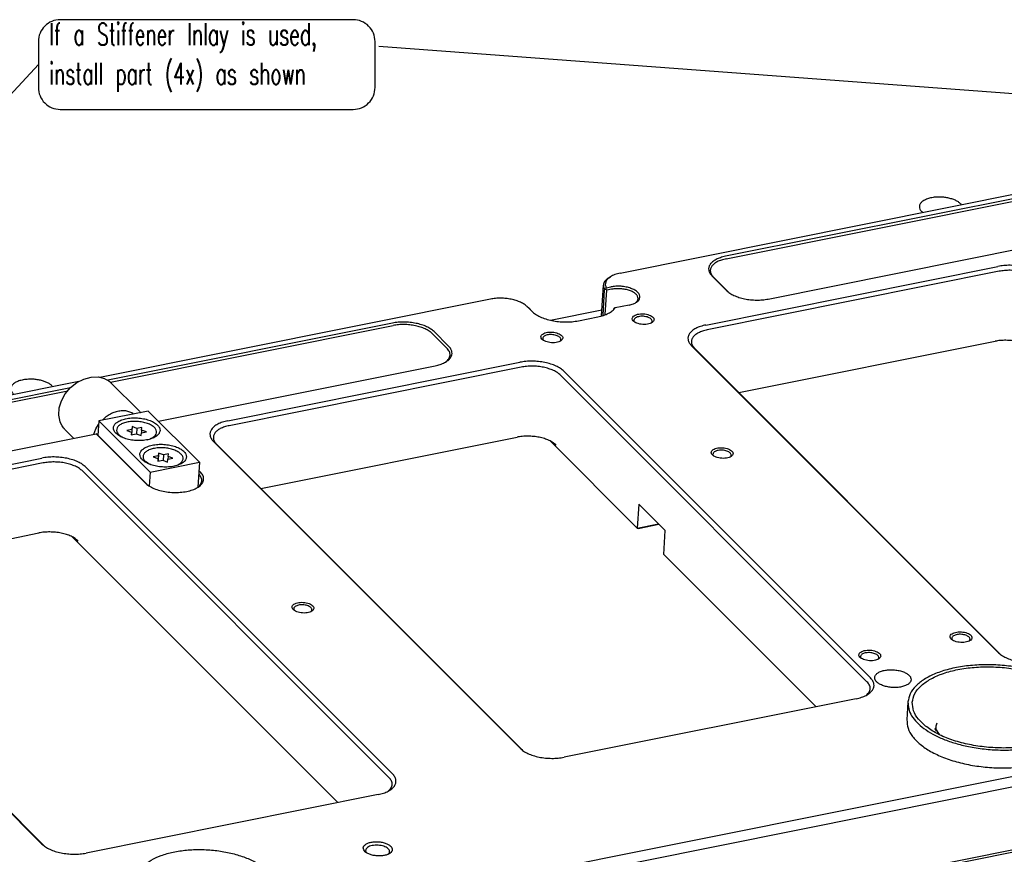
# Model space of a CAD drawing. Header units: inches. Extents: x 155 to 996, y 103 to 697.
# Tile 42 of 81: x 540 to 675, y 302 to 417. Entities that reach past the tile are written whole.
import ezdxf

# ---------------------------------------------------------------- set-up
doc = ezdxf.new("R2010")
doc.units = ezdxf.units.IN
doc.layers.add('1', color=7, linetype='Continuous')
doc.styles.add('CONVERTER_12', font='txt.shx', dxfattribs={"width": 0.63})
doc.dimstyles.get("Standard").update_dxf_attribs({"dimtxt": 0.18, "dimasz": 0.18, "dimexe": 0.18, "dimexo": 0.0625, "dimgap": 0.09, "dimtad": 0, "dimtih": 1, "dimtoh": 1, "dimdec": 4, "dimzin": 0, "dimdsep": 46, "dimtxsty": 'Standard', "dimcen": 0.09, "dimadec": 0, "dimazin": 0, "dimtfac": 1, "dimtdec": 4, "dimtofl": 0, "dimtmove": 0, "dimatfit": 3, "dimfxl": 1, "dimtolj": 1, "dimtzin": 0, "dimarcsym": 0})

# ---------------------------------------------------------------- blocks, each defined once
blk = doc.blocks.new('PCB2__1', base_point=(377.14, 358.26))
at = {"color": 7, "linetype": 'Continuous'}
for p, q in [((668.55, 391.47), (668.63, 391.35)), ((663.38, 390.3), (663.22, 390.4)), ((544, 366.49), (544.07, 366.36))]:
    blk.add_line(p, q, dxfattribs=at)
for points, knots in [([(665.65, 392.4), (665.41, 392.4), (664.95, 392.38), (664.29, 392.26), (663.73, 392.07), (663.28, 391.81), (662.98, 391.49), (662.86, 391.11), (662.95, 390.71), (663.12, 390.51), (663.22, 390.4)], [0, 0, 0, 0, 0.719557, 1.39228, 1.991558, 2.50103, 2.922159, 3.285361, 3.651408, 4.079286, 4.079286, 4.079286, 4.079286]), ([(668.55, 391.47), (668.45, 391.56), (668.23, 391.75), (667.82, 391.97), (667.34, 392.15), (666.8, 392.29), (666.24, 392.38), (665.85, 392.39), (665.65, 392.4)], [0, 0, 0, 0, 0.406773, 0.871846, 1.388281, 1.944183, 2.52454, 3.112618, 3.112618, 3.112618, 3.112618]), ([(541.1, 367.42), (540.86, 367.41), (540.39, 367.4), (539.74, 367.28), (539.17, 367.09), (538.73, 366.83), (538.42, 366.51), (538.3, 366.13), (538.39, 365.73), (538.57, 365.53), (538.66, 365.42)], [0, 0, 0, 0, 0.719554, 1.392274, 1.991549, 2.501018, 2.922145, 3.285347, 3.651392, 4.07927, 4.07927, 4.07927, 4.07927]), ([(544, 366.49), (543.9, 366.58), (543.68, 366.77), (543.26, 366.99), (542.79, 367.17), (542.25, 367.31), (541.68, 367.4), (541.29, 367.41), (541.1, 367.42)], [0, 0, 0, 0, 0.406775, 0.871851, 1.388289, 1.944194, 2.524553, 3.112634, 3.112634, 3.112634, 3.112634])]:
    blk.add_open_spline(points, degree=3, knots=knots, dxfattribs=at)
blk = doc.blocks.new('E8021-24140', base_point=(199.01, 250.26))
at = {"color": 7, "linetype": 'Continuous'}
for p, q in [((621.88, 381.97), (678.71, 393.37)), ((677.58, 392.54), (636.31, 384.27)), ((636.41, 383.93), (677.22, 392.12)), ((642.16, 378.41), (681.08, 386.22)), ((633.62, 374.85), (673.65, 382.88)), ((673.85, 382.22), (633.82, 374.19)), ((620.31, 381.33), (620.53, 381.47)), ((634.46, 381.58), (636.45, 379.58)), ((636.66, 379.41), (634.66, 381.41)), ((619.32, 376.13), (619.57, 380.3)), ((619.52, 376.2), (619.73, 379.69)), ((619.89, 379.76), (619.73, 379.69)), ((619.83, 376.3), (620.03, 379.61)), ((619.89, 379.76), (619.93, 379.86)), ((619.89, 379.76), (620.03, 379.61)), ((619.93, 379.86), (619.97, 379.95)), ((619.97, 379.95), (620.6, 380.08)), ((620.7, 379.75), (620.03, 379.61)), ((636.66, 379.41), (636.73, 379.34)), ((604.09, 378.4), (550.54, 367.66)), ((609.12, 377.37), (609.33, 377.2)), ((609.12, 377.37), (609.76, 376.73)), ((609.33, 377.2), (609.86, 376.66)), ((612.33, 375.52), (619.37, 376.93)), ((621.17, 377.2), (620.95, 377.07)), ((623.09, 377.58), (621.17, 377.2)), ((623.97, 377.89), (623.99, 377.9)), ((616.14, 375.43), (618.81, 375.96)), ((623.86, 375.25), (623.85, 375.26)), ((590.65, 375.11), (551.62, 367.28)), ((551.99, 367), (590.75, 374.78)), ((598.36, 371.94), (596.36, 373.94)), ((626.12, 375.11), (626.12, 375.11)), ((596.12, 373.67), (598.12, 371.68)), ((611.35, 372.74), (611.34, 372.75)), ((613.61, 372.6), (613.61, 372.6)), ((638.15, 365.57), (673.26, 372.62)), ((631.65, 372.01), (673.68, 329.94)), ((674.07, 329.62), (632.07, 371.66)), ((558.57, 361.64), (596.5, 369.25)), ((568.08, 361.71), (608.12, 369.74)), ((608.32, 369.07), (568.28, 361.04)), ((597.93, 369.76), (597.97, 369.79)), ((613.69, 367.97), (655.71, 325.91)), ((656.18, 326.44), (614.16, 368.5)), ((942.77, 366.5), (416.09, 260.85)), ((547.64, 367.08), (503.37, 358.2)), ((546.51, 366.25), (505.24, 357.98)), ((505.34, 357.64), (546.15, 365.83)), ((416.49, 259.53), (943.17, 365.17)), ((511.09, 352.12), (550.02, 359.93)), ((556.75, 353.19), (550.02, 359.93)), ((550.11, 359.87), (550.02, 359.93)), ((556.96, 353.02), (550.11, 359.87)), ((572.62, 352.43), (607.73, 359.47)), ((566.12, 358.86), (608.14, 316.8)), ((608.54, 316.47), (566.54, 358.51)), ((624.22, 347), (612.32, 358.91)), ((502.55, 348.56), (542.58, 356.59)), ((634.67, 356.92), (634.7, 356.88)), ((636.95, 356.74), (636.98, 356.77)), ((542.78, 355.93), (502.75, 347.9)), ((590.65, 313.29), (548.63, 355.35)), ((548.16, 354.83), (590.18, 312.76)), ((564.15, 354.37), (564.09, 354.43)), ((564.12, 354.9), (564.31, 354.71)), ((556.96, 353.02), (557.03, 352.95)), ((563.88, 352.53), (563.92, 352.56)), ((624.42, 350.28), (624.22, 347)), ((624.42, 350.28), (628.05, 346.65)), ((624.22, 347), (627.11, 347.58)), ((624.22, 347), (624.32, 346.94)), ((624.32, 346.94), (627.18, 347.52)), ((542.61, 303.65), (500.59, 345.72)), ((507.08, 339.28), (542.19, 346.32)), ((546.79, 345.77), (583.18, 309.34)), ((627.85, 343.37), (628.05, 346.65)), ((501, 345.37), (543.01, 303.33)), ((627.85, 343.37), (648.72, 322.49)), ((577.23, 335.67), (577.22, 335.68)), ((579.49, 335.53), (579.48, 335.53)), ((667.44, 331.62), (667.43, 331.64)), ((669.7, 331.49), (669.7, 331.48)), ((654.93, 329.11), (654.92, 329.13)), ((657.19, 328.98), (657.19, 328.98)), ((655.64, 324.09), (655.62, 324.06)), ((590.6, 285.83), (777, 323.22)), ((590.77, 285.55), (777.26, 322.95)), ((654.22, 323.59), (614.19, 315.56)), ((590.11, 310.94), (590.08, 310.92)), ((588.69, 310.44), (548.65, 302.41)), ((587.11, 302.48), (586.98, 302.71)), ((590.19, 302.37), (590.05, 302.26))]:
    blk.add_line(p, q, dxfattribs=at)
for points, knots in [([(636.31, 384.27), (636.07, 384.21), (635.63, 384.11), (635.03, 383.86), (634.54, 383.55), (634.19, 383.2), (634, 382.79), (633.98, 382.36), (634.14, 381.94), (634.35, 381.7), (634.46, 381.58)], [0, 0, 0, 0, 0.724651, 1.37512, 1.942511, 2.429335, 2.855047, 3.258932, 3.689551, 4.184286, 4.184286, 4.184286, 4.184286]), ([(636.41, 383.93), (636.19, 383.88), (635.77, 383.79), (635.2, 383.55), (634.75, 383.26), (634.42, 382.93), (634.23, 382.55), (634.22, 382.14), (634.37, 381.74), (634.56, 381.52), (634.66, 381.41)], [0, 0, 0, 0, 0.682025, 1.29423, 1.828246, 2.286433, 2.687103, 3.06723, 3.472519, 3.938151, 3.938151, 3.938151, 3.938151]), ([(679.7, 381.64), (679.54, 381.78), (679.21, 382.06), (678.59, 382.39), (677.87, 382.66), (677.07, 382.87), (676.22, 383), (675.34, 383.05), (674.48, 383.02), (673.92, 382.93), (673.65, 382.88)], [0, 0, 0, 0, 0.610161, 1.307771, 2.082426, 2.91628, 3.786815, 4.668934, 5.536759, 6.365377, 6.365377, 6.365377, 6.365377]), ([(679.22, 381.12), (679.09, 381.24), (678.79, 381.49), (678.24, 381.78), (677.6, 382.02), (676.89, 382.21), (676.13, 382.32), (675.36, 382.36), (674.59, 382.34), (674.09, 382.26), (673.85, 382.22)], [0, 0, 0, 0, 0.542365, 1.162464, 1.851045, 2.592249, 3.366058, 4.150163, 4.921564, 5.658113, 5.658113, 5.658113, 5.658113]), ([(620.31, 381.33), (620.2, 381.26), (620.01, 381.12), (619.78, 380.86), (619.62, 380.59), (619.59, 380.39), (619.57, 380.3)], [0, 0, 0, 0, 0.38019, 0.719036, 1.024749, 1.311638, 1.311638, 1.311638, 1.311638]), ([(620.53, 381.47), (620.38, 381.36), (620.12, 381.17), (619.87, 380.78), (619.8, 380.34), (619.91, 380.09), (619.97, 379.95)], [0, 0, 0, 0, 0.522203, 0.964113, 1.367117, 1.791901, 1.791901, 1.791901, 1.791901]), ([(621.88, 381.97), (621.63, 381.91), (621.15, 381.8), (620.72, 381.57), (620.53, 381.47)], [0, 0, 0, 0, 0.776207, 1.450282, 1.450282, 1.450282, 1.450282]), ([(619.57, 380.3), (619.58, 380.19), (619.58, 379.98), (619.68, 379.79), (619.73, 379.69)], [0, 0, 0, 0, 0.3064786, 0.6356545, 0.6356545, 0.6356545, 0.6356545]), ([(623.09, 377.58), (623.29, 377.63), (623.66, 377.72), (624.13, 377.96), (624.47, 378.26), (624.62, 378.63), (624.55, 379.02), (624.28, 379.36), (623.87, 379.66), (623.32, 379.9), (622.68, 380.08), (621.99, 380.17), (621.28, 380.18), (620.82, 380.11), (620.6, 380.08)], [0, 0, 0, 0, 0.614589, 1.139727, 1.57007, 1.930991, 2.285529, 2.701121, 3.20977, 3.810331, 4.482082, 5.193545, 5.90821, 6.589186, 6.589186, 6.589186, 6.589186]), ([(623.99, 377.9), (624.08, 377.98), (624.25, 378.14), (624.36, 378.48), (624.27, 378.82), (624.01, 379.13), (623.63, 379.39), (623.14, 379.6), (622.56, 379.75), (621.94, 379.83), (621.31, 379.84), (620.9, 379.78), (620.7, 379.75)], [0, 0, 0, 0, 0.370851, 0.6878, 1.008679, 1.388683, 1.851352, 2.39351, 2.996314, 3.632258, 4.269816, 4.877276, 4.877276, 4.877276, 4.877276]), ([(636.45, 379.58), (636.6, 379.46), (636.91, 379.19), (637.49, 378.88), (638.17, 378.62), (638.93, 378.43), (639.74, 378.3), (640.56, 378.26), (641.37, 378.28), (641.9, 378.37), (642.16, 378.41)], [0, 0, 0, 0, 0.576263, 1.235118, 1.966736, 2.754264, 3.576437, 4.409548, 5.229162, 6.011745, 6.011745, 6.011745, 6.011745]), ([(609.12, 377.37), (608.99, 377.48), (608.72, 377.72), (608.2, 377.99), (607.6, 378.22), (606.93, 378.39), (606.22, 378.5), (605.5, 378.54), (604.78, 378.52), (604.31, 378.44), (604.09, 378.4)], [0, 0, 0, 0, 0.508467, 1.08981, 1.735355, 2.430233, 3.15568, 3.890778, 4.613966, 5.304481, 5.304481, 5.304481, 5.304481]), ([(609.76, 376.73), (609.92, 376.59), (610.27, 376.29), (610.92, 375.95), (611.68, 375.66), (612.53, 375.44), (613.43, 375.3), (614.35, 375.25), (615.26, 375.28), (615.85, 375.38), (616.14, 375.43)], [0, 0, 0, 0, 0.644058, 1.380425, 2.198116, 3.078295, 3.997194, 4.928319, 5.844357, 6.719009, 6.719009, 6.719009, 6.719009]), ([(618.81, 375.96), (619.07, 376.02), (619.57, 376.14), (620.24, 376.42), (620.79, 376.76), (621.05, 377.06), (621.17, 377.2)], [0, 0, 0, 0, 0.812456, 1.541406, 2.176863, 2.721795, 2.721795, 2.721795, 2.721795]), ([(596.36, 373.94), (596.21, 374.06), (595.9, 374.33), (595.32, 374.64), (594.64, 374.9), (593.88, 375.09), (593.08, 375.22), (592.25, 375.26), (591.44, 375.24), (590.91, 375.15), (590.65, 375.11)], [0, 0, 0, 0, 0.576263, 1.235118, 1.966736, 2.754264, 3.576437, 4.409548, 5.229162, 6.011745, 6.011745, 6.011745, 6.011745]), ([(626.51, 375.56), (626.51, 375.63), (626.48, 375.79), (626.29, 375.99), (626.02, 376.16), (625.67, 376.29), (625.27, 376.37), (624.85, 376.4), (624.45, 376.37), (624.09, 376.28), (623.79, 376.15), (623.59, 375.97), (623.5, 375.75), (623.56, 375.51), (623.74, 375.32), (624.02, 375.15), (624.36, 375.02), (624.76, 374.94), (625.18, 374.91), (625.59, 374.94), (625.95, 375.03), (626.24, 375.16), (626.46, 375.34), (626.5, 375.49), (626.51, 375.56)], [0, 0, 0, 0, 0.21365, 0.472278, 0.792635, 1.168824, 1.582602, 2.009546, 2.423324, 2.799514, 3.11987, 3.378498, 3.592148, 3.805799, 4.064427, 4.384783, 4.760973, 5.17475, 5.601695, 6.015473, 6.391662, 6.712019, 6.970646, 7.184297, 7.184297, 7.184297, 7.184297]), ([(626.12, 375.11), (626.16, 375.16), (626.25, 375.25), (626.26, 375.45), (626.16, 375.63), (625.97, 375.79), (625.71, 375.91), (625.4, 376), (625.05, 376.05), (624.71, 376.05), (624.38, 376), (624.1, 375.91), (623.89, 375.78), (623.76, 375.62), (623.74, 375.42), (623.81, 375.32), (623.85, 375.26)], [0, 0, 0, 0, 0.194656, 0.367123, 0.559401, 0.798722, 1.08891, 1.419401, 1.772071, 2.12542, 2.45785, 2.750926, 2.993459, 3.188114, 3.360581, 3.55286, 3.55286, 3.55286, 3.55286]), ([(596.12, 373.67), (595.99, 373.79), (595.69, 374.05), (595.14, 374.34), (594.5, 374.58), (593.79, 374.76), (593.03, 374.88), (592.26, 374.92), (591.49, 374.9), (590.99, 374.82), (590.75, 374.78)], [0, 0, 0, 0, 0.542365, 1.162464, 1.851045, 2.592249, 3.366058, 4.150163, 4.921564, 5.658113, 5.658113, 5.658113, 5.658113]), ([(633.62, 374.85), (633.37, 374.79), (632.89, 374.68), (632.26, 374.42), (631.74, 374.1), (631.37, 373.72), (631.17, 373.29), (631.15, 372.83), (631.32, 372.38), (631.54, 372.14), (631.65, 372.01)], [0, 0, 0, 0, 0.767278, 1.456009, 2.056777, 2.572237, 3.022991, 3.450634, 3.906584, 4.43042, 4.43042, 4.43042, 4.43042]), ([(633.82, 374.19), (633.59, 374.14), (633.17, 374.04), (632.61, 373.8), (632.15, 373.52), (631.82, 373.18), (631.64, 372.8), (631.62, 372.4), (631.77, 371.99), (631.97, 371.78), (632.07, 371.66)], [0, 0, 0, 0, 0.682025, 1.29423, 1.828246, 2.286433, 2.687103, 3.06723, 3.472519, 3.938151, 3.938151, 3.938151, 3.938151]), ([(614.01, 373.05), (614, 373.13), (613.98, 373.28), (613.78, 373.48), (613.51, 373.65), (613.16, 373.78), (612.76, 373.86), (612.34, 373.89), (611.94, 373.86), (611.58, 373.77), (611.28, 373.64), (611.08, 373.46), (610.99, 373.24), (611.05, 373.01), (611.23, 372.81), (611.51, 372.64), (611.86, 372.51), (612.25, 372.43), (612.67, 372.4), (613.08, 372.44), (613.44, 372.52), (613.73, 372.65), (613.95, 372.83), (613.99, 372.98), (614.01, 373.05)], [0, 0, 0, 0, 0.21365, 0.472278, 0.792635, 1.168824, 1.582602, 2.009546, 2.423324, 2.799514, 3.11987, 3.378498, 3.592148, 3.805799, 4.064427, 4.384783, 4.760973, 5.17475, 5.601695, 6.015473, 6.391662, 6.712019, 6.970646, 7.184297, 7.184297, 7.184297, 7.184297]), ([(611.86, 373.48), (611.78, 373.46), (611.63, 373.42), (611.44, 373.31), (611.31, 373.19), (611.24, 373.04), (611.25, 372.88), (611.31, 372.8), (611.34, 372.75)], [0, 0, 0, 0, 0.247688, 0.460919, 0.638597, 0.789415, 0.934183, 1.097289, 1.097289, 1.097289, 1.097289]), ([(613.61, 372.6), (613.65, 372.65), (613.73, 372.73), (613.76, 372.9), (613.69, 373.07), (613.55, 373.22), (613.34, 373.34), (613.08, 373.44), (612.79, 373.51), (612.47, 373.54), (612.16, 373.54), (611.96, 373.5), (611.86, 373.48)], [0, 0, 0, 0, 0.177109, 0.333082, 0.498571, 0.697952, 0.939263, 1.218624, 1.525328, 1.844956, 2.161555, 2.459521, 2.459521, 2.459521, 2.459521]), ([(678.63, 371.51), (678.49, 371.63), (678.2, 371.89), (677.65, 372.18), (677.01, 372.42), (676.3, 372.6), (675.54, 372.72), (674.76, 372.76), (674, 372.74), (673.5, 372.66), (673.26, 372.62)], [0, 0, 0, 0, 0.542365, 1.162464, 1.851045, 2.592249, 3.366058, 4.150163, 4.921564, 5.658113, 5.658113, 5.658113, 5.658113]), ([(596.5, 369.25), (596.74, 369.31), (597.18, 369.41), (597.78, 369.66), (598.27, 369.97), (598.62, 370.32), (598.82, 370.73), (598.83, 371.16), (598.67, 371.58), (598.47, 371.82), (598.36, 371.94)], [0, 0, 0, 0, 0.724651, 1.37512, 1.942511, 2.429335, 2.855047, 3.258932, 3.689551, 4.184286, 4.184286, 4.184286, 4.184286]), ([(597.97, 369.79), (598.12, 369.92), (598.4, 370.17), (598.6, 370.7), (598.49, 371.25), (598.25, 371.53), (598.12, 371.68)], [0, 0, 0, 0, 0.59853, 1.106176, 1.610354, 2.200782, 2.200782, 2.200782, 2.200782]), ([(614.16, 368.5), (614.01, 368.63), (613.68, 368.92), (613.06, 369.24), (612.34, 369.52), (611.54, 369.72), (610.68, 369.85), (609.81, 369.9), (608.95, 369.87), (608.39, 369.78), (608.12, 369.74)], [0, 0, 0, 0, 0.610161, 1.307771, 2.082426, 2.91628, 3.786815, 4.668934, 5.536759, 6.365377, 6.365377, 6.365377, 6.365377]), ([(613.69, 367.97), (613.55, 368.09), (613.26, 368.35), (612.71, 368.63), (612.07, 368.88), (611.36, 369.06), (610.6, 369.18), (609.82, 369.22), (609.06, 369.2), (608.56, 369.11), (608.32, 369.07)], [0, 0, 0, 0, 0.542365, 1.162464, 1.851045, 2.592249, 3.366058, 4.150163, 4.921564, 5.658113, 5.658113, 5.658113, 5.658113]), ([(568.08, 361.71), (567.83, 361.65), (567.36, 361.54), (566.72, 361.27), (566.21, 360.95), (565.84, 360.57), (565.63, 360.15), (565.62, 359.69), (565.79, 359.24), (566, 358.99), (566.12, 358.86)], [0, 0, 0, 0, 0.767278, 1.456009, 2.056777, 2.572237, 3.022991, 3.450634, 3.906584, 4.43042, 4.43042, 4.43042, 4.43042]), ([(568.28, 361.04), (568.06, 360.99), (567.64, 360.89), (567.07, 360.66), (566.62, 360.37), (566.29, 360.04), (566.1, 359.66), (566.09, 359.25), (566.24, 358.85), (566.43, 358.63), (566.54, 358.51)], [0, 0, 0, 0, 0.682025, 1.29423, 1.828246, 2.286433, 2.687103, 3.06723, 3.472519, 3.938151, 3.938151, 3.938151, 3.938151]), ([(613.1, 358.37), (612.96, 358.49), (612.67, 358.74), (612.12, 359.03), (611.48, 359.28), (610.76, 359.46), (610.01, 359.57), (609.23, 359.62), (608.46, 359.59), (607.97, 359.51), (607.73, 359.47)], [0, 0, 0, 0, 0.542365, 1.162464, 1.851045, 2.592249, 3.366058, 4.150163, 4.921564, 5.658113, 5.658113, 5.658113, 5.658113]), ([(637.35, 357.2), (637.34, 357.27), (637.32, 357.43), (637.13, 357.63), (636.86, 357.8), (636.51, 357.93), (636.11, 358.01), (635.69, 358.03), (635.29, 358), (634.92, 357.92), (634.63, 357.78), (634.43, 357.61), (634.34, 357.38), (634.4, 357.15), (634.58, 356.95), (634.85, 356.78), (635.2, 356.66), (635.6, 356.57), (636.02, 356.55), (636.43, 356.58), (636.79, 356.66), (637.08, 356.8), (637.3, 356.97), (637.34, 357.13), (637.35, 357.2)], [0, 0, 0, 0, 0.21365, 0.472278, 0.792635, 1.168824, 1.582602, 2.009546, 2.423324, 2.799514, 3.11987, 3.378498, 3.592148, 3.805799, 4.064427, 4.384783, 4.760973, 5.17475, 5.601695, 6.015473, 6.391662, 6.712019, 6.970646, 7.184297, 7.184297, 7.184297, 7.184297]), ([(548.63, 355.35), (548.47, 355.49), (548.14, 355.77), (547.52, 356.1), (546.81, 356.37), (546, 356.58), (545.15, 356.71), (544.28, 356.76), (543.42, 356.73), (542.86, 356.64), (542.58, 356.59)], [0, 0, 0, 0, 0.610161, 1.307771, 2.082426, 2.91628, 3.786815, 4.668934, 5.536759, 6.365377, 6.365377, 6.365377, 6.365377]), ([(636.38, 357.59), (636.27, 357.62), (636.03, 357.67), (635.67, 357.69), (635.32, 357.66), (635.02, 357.58), (634.78, 357.46), (634.62, 357.3), (634.57, 357.09), (634.64, 356.98), (634.67, 356.92)], [0, 0, 0, 0, 0.358318, 0.726618, 1.080561, 1.398068, 1.663706, 1.875405, 2.055183, 2.248373, 2.248373, 2.248373, 2.248373]), ([(636.98, 356.77), (637.02, 356.81), (637.09, 356.9), (637.1, 357.08), (637.02, 357.24), (636.86, 357.39), (636.64, 357.51), (636.47, 357.56), (636.38, 357.59)], [0, 0, 0, 0, 0.172935, 0.329074, 0.500004, 0.707743, 0.957854, 1.244817, 1.244817, 1.244817, 1.244817]), ([(548.16, 354.83), (548.02, 354.95), (547.73, 355.2), (547.18, 355.49), (546.54, 355.73), (545.82, 355.92), (545.07, 356.03), (544.29, 356.07), (543.52, 356.05), (543.03, 355.97), (542.78, 355.93)], [0, 0, 0, 0, 0.542365, 1.162464, 1.851045, 2.592249, 3.366058, 4.150163, 4.921564, 5.658113, 5.658113, 5.658113, 5.658113]), ([(556.75, 353.19), (556.92, 353.05), (557.28, 352.73), (557.98, 352.4), (558.79, 352.13), (559.69, 351.95), (560.62, 351.86), (561.55, 351.88), (562.44, 352), (563.23, 352.21), (563.89, 352.5), (564.39, 352.87), (564.71, 353.31), (564.81, 353.8), (564.67, 354.3), (564.43, 354.56), (564.31, 354.71)], [0, 0, 0, 0, 0.66514, 1.43683, 2.297889, 3.220524, 4.170922, 5.112792, 6.010594, 6.832843, 7.556029, 8.1701, 8.687061, 9.151011, 9.632035, 10.191014, 10.191014, 10.191014, 10.191014]), ([(563.92, 352.56), (564.07, 352.68), (564.34, 352.92), (564.55, 353.42), (564.47, 353.95), (564.26, 354.22), (564.15, 354.37)], [0, 0, 0, 0, 0.577002, 1.067687, 1.54774, 2.09946, 2.09946, 2.09946, 2.09946]), ([(547.56, 345.22), (547.43, 345.34), (547.13, 345.6), (546.58, 345.89), (545.95, 346.13), (545.23, 346.31), (544.47, 346.43), (543.7, 346.47), (542.93, 346.45), (542.43, 346.37), (542.19, 346.32)], [0, 0, 0, 0, 0.542365, 1.162464, 1.851045, 2.592249, 3.366058, 4.150163, 4.921564, 5.658113, 5.658113, 5.658113, 5.658113]), ([(579.88, 335.98), (579.87, 336.06), (579.85, 336.21), (579.66, 336.41), (579.39, 336.58), (579.04, 336.71), (578.64, 336.79), (578.22, 336.82), (577.82, 336.79), (577.45, 336.7), (577.16, 336.57), (576.96, 336.39), (576.86, 336.17), (576.93, 335.94), (577.11, 335.74), (577.38, 335.57), (577.73, 335.44), (578.13, 335.36), (578.55, 335.33), (578.96, 335.37), (579.32, 335.45), (579.61, 335.58), (579.82, 335.76), (579.86, 335.91), (579.88, 335.98)], [0, 0, 0, 0, 0.21365, 0.472278, 0.792635, 1.168824, 1.582602, 2.009546, 2.423324, 2.799514, 3.11987, 3.378498, 3.592148, 3.805799, 4.064427, 4.384783, 4.760973, 5.17475, 5.601695, 6.015473, 6.391662, 6.712019, 6.970646, 7.184297, 7.184297, 7.184297, 7.184297]), ([(578.37, 336.46), (578.27, 336.47), (578.07, 336.47), (577.79, 336.43), (577.54, 336.36), (577.34, 336.26), (577.19, 336.13), (577.12, 335.98), (577.12, 335.82), (577.19, 335.73), (577.22, 335.68)], [0, 0, 0, 0, 0.302461, 0.589513, 0.849267, 1.073341, 1.259526, 1.416029, 1.564633, 1.731968, 1.731968, 1.731968, 1.731968]), ([(579.49, 335.53), (579.53, 335.58), (579.6, 335.66), (579.63, 335.83), (579.57, 336), (579.43, 336.14), (579.23, 336.27), (578.97, 336.37), (578.68, 336.44), (578.47, 336.46), (578.37, 336.46)], [0, 0, 0, 0, 0.175841, 0.330665, 0.494374, 0.691071, 0.929005, 1.2047, 1.507913, 1.824694, 1.824694, 1.824694, 1.824694]), ([(670.1, 331.94), (670.09, 332.01), (670.07, 332.17), (669.87, 332.37), (669.6, 332.54), (669.25, 332.67), (668.85, 332.75), (668.44, 332.77), (668.03, 332.74), (667.67, 332.66), (667.38, 332.52), (667.17, 332.35), (667.08, 332.13), (667.14, 331.89), (667.32, 331.69), (667.6, 331.52), (667.95, 331.4), (668.35, 331.32), (668.76, 331.29), (669.17, 331.32), (669.53, 331.41), (669.82, 331.54), (670.04, 331.71), (670.08, 331.87), (670.1, 331.94)], [0, 0, 0, 0, 0.21365, 0.472278, 0.792635, 1.168824, 1.582602, 2.009546, 2.423324, 2.799514, 3.11987, 3.378498, 3.592148, 3.805799, 4.064427, 4.384783, 4.760973, 5.17475, 5.601695, 6.015473, 6.391662, 6.712019, 6.970646, 7.184297, 7.184297, 7.184297, 7.184297]), ([(668.69, 332.41), (668.58, 332.42), (668.37, 332.43), (668.07, 332.4), (667.81, 332.33), (667.59, 332.23), (667.42, 332.11), (667.33, 331.95), (667.34, 331.78), (667.4, 331.69), (667.43, 331.64)], [0, 0, 0, 0, 0.317148, 0.621771, 0.899745, 1.140491, 1.339932, 1.505316, 1.659737, 1.833376, 1.833376, 1.833376, 1.833376]), ([(669.7, 331.49), (669.74, 331.53), (669.81, 331.61), (669.85, 331.77), (669.8, 331.93), (669.67, 332.07), (669.49, 332.2), (669.25, 332.3), (668.98, 332.38), (668.79, 332.4), (668.69, 332.41)], [0, 0, 0, 0, 0.169472, 0.31859, 0.47365, 0.657277, 0.87861, 1.136028, 1.421488, 1.723286, 1.723286, 1.723286, 1.723286]), ([(657.59, 329.43), (657.58, 329.5), (657.56, 329.66), (657.36, 329.86), (657.09, 330.03), (656.74, 330.16), (656.35, 330.24), (655.93, 330.26), (655.52, 330.23), (655.16, 330.15), (654.87, 330.02), (654.66, 329.84), (654.57, 329.62), (654.63, 329.38), (654.81, 329.18), (655.09, 329.02), (655.44, 328.89), (655.84, 328.81), (656.26, 328.78), (656.66, 328.81), (657.02, 328.9), (657.31, 329.03), (657.53, 329.2), (657.57, 329.36), (657.59, 329.43)], [0, 0, 0, 0, 0.21365, 0.472278, 0.792635, 1.168824, 1.582602, 2.009546, 2.423324, 2.799514, 3.11987, 3.378498, 3.592148, 3.805799, 4.064427, 4.384783, 4.760973, 5.17475, 5.601695, 6.015473, 6.391662, 6.712019, 6.970646, 7.184297, 7.184297, 7.184297, 7.184297]), ([(655.44, 329.86), (655.36, 329.83), (655.22, 329.79), (655.03, 329.69), (654.89, 329.57), (654.82, 329.42), (654.83, 329.26), (654.89, 329.17), (654.92, 329.13)], [0, 0, 0, 0, 0.247687, 0.460918, 0.638596, 0.789413, 0.934181, 1.097286, 1.097286, 1.097286, 1.097286]), ([(657.19, 328.98), (657.23, 329.02), (657.31, 329.11), (657.34, 329.28), (657.27, 329.45), (657.13, 329.59), (656.92, 329.72), (656.66, 329.82), (656.37, 329.89), (656.06, 329.92), (655.74, 329.91), (655.54, 329.88), (655.44, 329.86)], [0, 0, 0, 0, 0.177109, 0.333083, 0.498572, 0.697953, 0.939264, 1.218625, 1.525329, 1.844958, 2.161557, 2.459523, 2.459523, 2.459523, 2.459523]), ([(673.68, 329.94), (673.83, 329.81), (674.16, 329.52), (674.78, 329.2), (675.5, 328.92), (676.3, 328.72), (677.15, 328.59), (678.03, 328.54), (678.89, 328.57), (679.45, 328.66), (679.72, 328.7)], [0, 0, 0, 0, 0.610161, 1.307771, 2.082426, 2.91628, 3.786815, 4.668934, 5.536759, 6.365377, 6.365377, 6.365377, 6.365377]), ([(661.76, 326.19), (661.75, 326.3), (661.72, 326.54), (661.45, 326.85), (661.07, 327.12), (660.56, 327.34), (659.97, 327.49), (659.34, 327.57), (658.7, 327.57), (658.1, 327.49), (657.57, 327.34), (657.15, 327.12), (656.86, 326.84), (656.74, 326.5), (656.82, 326.15), (657.07, 325.84), (657.46, 325.57), (657.97, 325.35), (658.56, 325.2), (659.19, 325.12), (659.83, 325.12), (660.43, 325.2), (660.96, 325.36), (661.37, 325.57), (661.68, 325.85), (661.73, 326.08), (661.76, 326.19)], [0, 0, 0, 0, 0.324979, 0.709403, 1.179321, 1.731737, 2.346721, 2.995084, 3.643448, 4.258432, 4.810848, 5.280766, 5.66519, 5.990169, 6.315148, 6.699572, 7.16949, 7.721906, 8.33689, 8.985253, 9.633617, 10.248601, 10.801017, 11.270935, 11.655359, 11.980338, 11.980338, 11.980338, 11.980338]), ([(654.22, 323.59), (654.47, 323.65), (654.94, 323.76), (655.58, 324.02), (656.09, 324.35), (656.46, 324.72), (656.67, 325.15), (656.69, 325.61), (656.52, 326.06), (656.3, 326.3), (656.18, 326.44)], [0, 0, 0, 0, 0.767278, 1.456009, 2.056777, 2.572237, 3.022991, 3.450634, 3.906584, 4.43042, 4.43042, 4.43042, 4.43042]), ([(655.64, 324.09), (655.78, 324.22), (656.03, 324.46), (656.19, 324.97), (656.07, 325.5), (655.84, 325.76), (655.71, 325.91)], [0, 0, 0, 0, 0.559101, 1.041853, 1.528842, 2.098013, 2.098013, 2.098013, 2.098013]), ([(608.14, 316.8), (608.3, 316.67), (608.63, 316.38), (609.25, 316.05), (609.96, 315.78), (610.77, 315.57), (611.62, 315.44), (612.49, 315.4), (613.35, 315.42), (613.91, 315.51), (614.19, 315.56)], [0, 0, 0, 0, 0.610161, 1.307771, 2.082426, 2.91628, 3.786815, 4.668934, 5.536759, 6.365377, 6.365377, 6.365377, 6.365377]), ([(588.69, 310.44), (588.94, 310.5), (589.41, 310.61), (590.05, 310.88), (590.56, 311.2), (590.93, 311.58), (591.14, 312.01), (591.15, 312.46), (590.99, 312.91), (590.77, 313.16), (590.65, 313.29)], [0, 0, 0, 0, 0.767278, 1.456009, 2.056777, 2.572237, 3.022991, 3.450634, 3.906584, 4.43042, 4.43042, 4.43042, 4.43042]), ([(590.11, 310.94), (590.25, 311.07), (590.5, 311.32), (590.66, 311.83), (590.54, 312.35), (590.31, 312.62), (590.18, 312.76)], [0, 0, 0, 0, 0.559101, 1.041853, 1.528842, 2.098012, 2.098012, 2.098012, 2.098012]), ([(586.64, 303.12), (586.66, 303.03), (586.69, 302.81), (586.94, 302.55), (587.3, 302.32), (587.77, 302.15), (588.3, 302.05), (588.86, 302.01), (589.4, 302.05), (589.88, 302.16), (590.27, 302.34), (590.55, 302.58), (590.67, 302.87), (590.58, 303.19), (590.34, 303.45), (589.98, 303.67), (589.51, 303.85), (588.98, 303.95), (588.42, 303.99), (587.88, 303.95), (587.4, 303.83), (587.01, 303.66), (586.72, 303.42), (586.67, 303.22), (586.64, 303.12)], [0, 0, 0, 0, 0.284867, 0.629704, 1.056846, 1.558432, 2.110136, 2.679395, 3.231099, 3.732685, 4.159827, 4.504664, 4.789531, 5.074398, 5.419236, 5.846377, 6.347964, 6.899667, 7.468926, 8.020631, 8.522216, 8.949358, 9.294195, 9.579063, 9.579063, 9.579063, 9.579063]), ([(542.61, 303.65), (542.76, 303.52), (543.09, 303.23), (543.71, 302.91), (544.43, 302.63), (545.23, 302.43), (546.09, 302.3), (546.96, 302.25), (547.82, 302.28), (548.38, 302.37), (548.65, 302.41)], [0, 0, 0, 0, 0.610161, 1.307771, 2.082426, 2.91628, 3.786815, 4.668934, 5.536759, 6.365377, 6.365377, 6.365377, 6.365377]), ([(574.56, 297.69), (574.53, 298.02), (574.48, 298.72), (573.84, 299.69), (572.88, 300.58), (571.59, 301.36), (570.02, 302.01), (568.25, 302.5), (566.34, 302.81), (564.38, 302.94), (562.44, 302.86), (560.62, 302.59), (558.99, 302.14), (557.61, 301.52), (556.54, 300.76), (555.82, 299.87), (555.51, 298.86), (555.69, 297.82), (556.3, 296.85), (557.27, 295.96), (558.56, 295.18), (560.12, 294.53), (561.9, 294.04), (563.81, 293.73), (565.77, 293.61), (567.7, 293.68), (569.53, 293.95), (571.16, 294.4), (572.54, 295.02), (573.6, 295.78), (574.35, 296.67), (574.49, 297.36), (574.56, 297.69)], [0, 0, 0, 0, 0.979586, 2.081758, 3.378312, 4.887539, 6.590993, 8.447096, 10.400019, 12.38606, 14.338983, 16.195086, 17.89854, 19.407767, 20.704321, 21.806494, 22.786079, 23.765665, 24.867838, 26.164392, 27.673619, 29.377072, 31.233176, 33.186099, 35.172139, 37.125063, 38.981166, 40.684619, 42.193846, 43.4904, 44.592573, 45.572159, 45.572159, 45.572159, 45.572159]), ([(588.49, 303.5), (588.35, 303.49), (588.08, 303.49), (587.7, 303.41), (587.38, 303.29), (587.14, 303.13), (586.98, 302.93), (586.98, 302.78), (586.98, 302.71)], [0, 0, 0, 0, 0.42137, 0.81222, 1.155348, 1.441459, 1.675435, 1.884378, 1.884378, 1.884378, 1.884378]), ([(590.19, 302.37), (590.22, 302.43), (590.29, 302.55), (590.25, 302.77), (590.12, 302.97), (589.91, 303.15), (589.62, 303.29), (589.27, 303.41), (588.89, 303.48), (588.63, 303.49), (588.49, 303.5)], [0, 0, 0, 0, 0.203867, 0.40189, 0.628602, 0.902902, 1.227108, 1.593099, 1.986739, 2.390664, 2.390664, 2.390664, 2.390664])]:
    blk.add_open_spline(points, degree=3, knots=knots, dxfattribs=at)
blk = doc.blocks.new('E6978-21791_03', base_point=(661.14, 314.05))
at = {"color": 7, "linetype": 'Continuous'}
for p, q in [((661.33, 323.14), (661.18, 320.69)), ((685.29, 321.66), (685.14, 319.21)), ((665.13, 319.58), (665.02, 319.46)), ((665.02, 319.46), (665.02, 319.45)), ((665.02, 319.45), (665.12, 319.32)), ((665.12, 319.32), (665.18, 319.3)), ((665.2, 319.56), (665.13, 319.58)), ((665.18, 319.3), (665.49, 318.82)), ((665.64, 318.72), (665.44, 318.86)), ((665.49, 318.82), (665.54, 318.75)), ((681.1, 318.51), (681.07, 318.58)), ((680.77, 318.01), (681.07, 318.18)), ((681.07, 318.18), (681.1, 318.51))]:
    blk.add_line(p, q, dxfattribs=at)
for points, knots in [([(685.29, 321.66), (685.26, 322.05), (685.21, 322.87), (684.51, 324.03), (683.44, 325.1), (681.99, 326.06), (680.22, 326.87), (678.19, 327.53), (675.98, 327.99), (673.67, 328.24), (671.35, 328.27), (669.1, 328.09), (667, 327.69), (665.15, 327.1), (663.59, 326.32), (662.4, 325.4), (661.56, 324.33), (661.41, 323.52), (661.33, 323.14)], [0, 0, 0, 0, 1.157884, 2.445045, 3.941987, 5.675174, 7.632192, 9.775324, 12.050643, 14.394392, 16.738141, 19.013459, 21.156593, 23.11361, 24.846798, 26.343742, 27.630903, 28.788787, 28.788787, 28.788787, 28.788787]), ([(661.92, 323.1), (661.95, 322.7), (662.01, 321.86), (662.77, 320.69), (663.93, 319.62), (665.48, 318.68), (667.36, 317.9), (669.5, 317.31), (671.79, 316.94), (674.15, 316.79), (676.47, 316.88), (678.66, 317.21), (680.62, 317.75), (682.28, 318.49), (683.57, 319.4), (684.43, 320.48), (684.8, 321.69), (684.58, 322.94), (683.86, 324.11), (682.69, 325.17), (681.14, 326.11), (679.26, 326.89), (677.13, 327.48), (674.83, 327.86), (672.47, 328), (670.15, 327.91), (667.96, 327.59), (666, 327.04), (664.34, 326.3), (663.06, 325.39), (662.16, 324.32), (661.99, 323.49), (661.92, 323.1)], [0, 0, 0, 0, 1.17705, 2.501397, 4.059309, 5.872764, 7.919599, 10.149853, 12.496444, 14.882829, 17.22942, 19.459675, 21.506508, 23.319965, 24.877876, 26.202224, 27.379273, 28.556323, 29.880671, 31.438582, 33.252038, 35.298872, 37.529126, 39.875717, 42.262102, 44.608694, 46.838948, 48.885782, 50.699237, 52.257149, 53.581497, 54.758547, 54.758547, 54.758547, 54.758547]), ([(661.33, 323.14), (661.35, 322.82), (661.37, 322.16), (661.82, 321.2), (662.54, 320.29), (663.54, 319.45), (664.77, 318.68), (666.23, 318), (667.85, 317.43), (669.01, 317.17), (669.61, 317.03)], [0, 0, 0, 0, 0.944166, 1.96171, 3.105618, 4.402855, 5.858841, 7.463494, 9.195891, 11.027566, 11.027566, 11.027566, 11.027566]), ([(669.61, 317.03), (670.33, 316.9), (671.78, 316.65), (673.98, 316.52), (676.16, 316.57), (678.24, 316.82), (680.16, 317.25), (681.85, 317.86), (683.26, 318.62), (684.34, 319.52), (685.08, 320.53), (685.22, 321.3), (685.29, 321.66)], [0, 0, 0, 0, 2.191788, 4.414545, 6.610043, 8.721678, 10.698084, 12.497239, 14.091729, 15.476291, 16.678739, 17.771041, 17.771041, 17.771041, 17.771041]), ([(661.18, 320.69), (661.21, 320.3), (661.26, 319.48), (661.96, 318.32), (663.03, 317.25), (664.48, 316.29), (666.25, 315.47), (668.28, 314.82), (670.49, 314.36), (672.8, 314.11), (675.12, 314.08), (677.37, 314.26), (679.47, 314.66), (681.32, 315.25), (682.88, 316.02), (684.07, 316.95), (684.91, 318.02), (685.06, 318.83), (685.14, 319.21)], [0, 0, 0, 0, 1.157884, 2.445045, 3.941988, 5.675176, 7.632194, 9.775327, 12.050647, 14.394397, 16.738148, 19.013468, 21.156602, 23.113621, 24.846809, 26.343752, 27.630913, 28.788798, 28.788798, 28.788798, 28.788798]), ([(665.29, 320.22), (665.23, 320.04), (665.1, 319.7), (665.14, 319.33), (665.15, 319.14)], [0, 0, 0, 0, 0.551751, 1.09574, 1.09574, 1.09574, 1.09574]), ([(681.07, 318.5), (681.08, 318.58), (681.09, 318.75), (681.07, 318.92), (681.06, 319)], [0, 0, 0, 0, 0.2534624, 0.5092355, 0.5092355, 0.5092355, 0.5092355])]:
    blk.add_open_spline(points, degree=3, knots=knots, dxfattribs=at)
blk = doc.blocks.new('1410-1581_13', base_point=(544.9, 359.32))
at = {"color": 7, "linetype": 'Continuous'}
for p, q in [((547.39, 366.95), (548.35, 367.44)), ((548.35, 367.44), (549.35, 367.7)), ((549.35, 367.7), (550.33, 367.72)), ((550.33, 367.72), (551.19, 367.5)), ((551.19, 367.5), (551.24, 367.48)), ((551.24, 367.48), (551.33, 367.43)), ((551.33, 367.43), (551.75, 367.18)), ((551.75, 367.18), (552.01, 366.99)), ((545.8, 365.42), (546.52, 366.26)), ((546.52, 366.26), (547.39, 366.95)), ((552.01, 366.99), (552.11, 366.89)), ((552.11, 366.89), (555.9, 363.1)), ((544.97, 363.48), (545.27, 364.47)), ((545.27, 364.47), (545.8, 365.42)), ((544.9, 362.48), (544.97, 363.48)), ((545.08, 361.58), (544.9, 362.48)), ((555.9, 363.1), (555.98, 363.01)), ((555.98, 363.01), (556.08, 362.87)), ((556.08, 362.87), (556.11, 362.84)), ((545.09, 361.56), (545.08, 361.58)), ((545.1, 361.54), (545.09, 361.56)), ((545.37, 361.03), (545.1, 361.54)), ((545.54, 360.76), (545.37, 361.03)), ((545.63, 360.65), (545.54, 360.76)), ((545.69, 360.6), (545.63, 360.65)), ((545.74, 360.53), (545.69, 360.6)), ((546.95, 359.32), (545.74, 360.53))]:
    blk.add_line(p, q, dxfattribs=at)
for points, knots in [([(552.01, 366.98), (551.95, 367.04), (551.82, 367.14), (551.68, 367.23), (551.61, 367.28)], [0, 0, 0, 0, 0.2483173, 0.4980026, 0.4980026, 0.4980026, 0.4980026]), ([(555.9, 363.1), (555.88, 363.11), (555.85, 363.15), (555.82, 363.18), (555.8, 363.19)], [0, 0, 0, 0, 0.0684138, 0.1368464, 0.1368464, 0.1368464, 0.1368464]), ([(545.55, 360.75), (545.56, 360.73), (545.6, 360.69), (545.63, 360.65), (545.65, 360.63)], [0, 0, 0, 0, 0.0776107, 0.1551445, 0.1551445, 0.1551445, 0.1551445])]:
    blk.add_open_spline(points, degree=3, knots=knots, dxfattribs=at)
blk = doc.blocks.new('0515-2034_06', base_point=(556.45, 355.47))
at = {"color": 7, "linetype": 'Continuous'}
for p, q in [((558.55, 356.9), (557.86, 356.76)), ((557.86, 356.76), (558.51, 356.53)), ((558.51, 356.53), (558.47, 356.15)), ((558.51, 356.53), (558.49, 356.15)), ((558.55, 356.9), (558.51, 356.16)), ((558.59, 357.28), (558.52, 356.16)), ((558.59, 357.28), (558.55, 356.9)), ((559.25, 357.04), (558.59, 357.28)), ((559.25, 357.04), (559.2, 356.28)), ((559.94, 357.18), (559.25, 357.04)), ((559.82, 356.05), (559.86, 356.43)), ((559.86, 356.43), (560.55, 356.57)), ((559.9, 356.8), (559.88, 356.43)), ((559.9, 356.8), (559.94, 357.18)), ((560.55, 356.57), (559.9, 356.8)), ((557.15, 355.84), (556.87, 356.07)), ((557.16, 355.87), (557.38, 355.77)), ((558.47, 356.15), (559.16, 356.29)), ((559.16, 356.29), (559.82, 356.05)), ((560.64, 355.47), (560.78, 355.51)), ((561.12, 355.62), (561.44, 355.79)), ((561.27, 355.67), (561.44, 355.79))]:
    blk.add_line(p, q, dxfattribs=at)
for points, knots in [([(561.44, 355.79), (561.57, 355.88), (561.79, 356.04), (561.98, 356.42), (561.92, 356.83), (561.66, 357.19), (561.23, 357.49), (560.67, 357.74), (560.01, 357.92), (559.29, 358.01), (558.57, 358.01), (557.89, 357.92), (557.3, 357.74), (556.84, 357.48), (556.53, 357.16), (556.42, 356.76), (556.56, 356.37), (556.76, 356.17), (556.87, 356.07)], [0, 0, 0, 0, 0.456599, 0.833846, 1.196712, 1.620478, 2.142418, 2.761956, 3.456324, 4.190792, 4.925261, 5.619628, 6.239166, 6.761107, 7.184872, 7.547738, 7.924985, 8.381584, 8.381584, 8.381584, 8.381584]), ([(556.87, 356.07), (556.92, 356.03), (557.01, 355.96), (557.11, 355.9), (557.16, 355.87)], [0, 0, 0, 0, 0.1710081, 0.3528439, 0.3528439, 0.3528439, 0.3528439])]:
    blk.add_open_spline(points, degree=3, knots=knots, dxfattribs=at)
blk = doc.blocks.new('E6978-23796_03', base_point=(549.72, 352.6))
at = {"color": 7, "linetype": 'Continuous'}
for p, q in [((557.16, 363.05), (550.4, 361.69)), ((550.89, 361.79), (551.38, 362.25)), ((555.06, 362.72), (555.15, 362.65)), ((557.16, 363.05), (564.19, 356.02)), ((549.72, 359.87), (549.97, 360.59)), ((549.97, 360.59), (550.37, 361.19)), ((550.4, 361.69), (550.28, 359.7)), ((550.4, 361.69), (557.43, 354.66)), ((557.43, 354.66), (564.19, 356.02)), ((564.19, 356.02), (563.98, 352.6)), ((557.43, 354.66), (557.31, 352.76))]:
    blk.add_line(p, q, dxfattribs=at)
for points, knots in [([(555.06, 362.72), (554.89, 362.81), (554.53, 362.99), (553.92, 363.09), (553.28, 363.07), (552.62, 362.92), (551.97, 362.65), (551.58, 362.38), (551.38, 362.25)], [0, 0, 0, 0, 0.580407, 1.186663, 1.825576, 2.498242, 3.200668, 3.924926, 3.924926, 3.924926, 3.924926]), ([(558.79, 360.36), (558.77, 360.5), (558.74, 360.81), (558.39, 361.21), (557.9, 361.55), (557.25, 361.83), (556.5, 362.02), (555.69, 362.12), (554.87, 362.12), (554.1, 362.02), (553.43, 361.82), (552.89, 361.54), (552.52, 361.19), (552.36, 360.76), (552.46, 360.31), (552.79, 359.91), (553.29, 359.57), (553.93, 359.29), (554.69, 359.09), (555.5, 358.99), (556.32, 358.99), (557.09, 359.09), (557.76, 359.29), (558.29, 359.57), (558.68, 359.92), (558.75, 360.22), (558.79, 360.36)], [0, 0, 0, 0, 0.415973, 0.908036, 1.509531, 2.216624, 3.003803, 3.833708, 4.663613, 5.450793, 6.157885, 6.759381, 7.251443, 7.667416, 8.08339, 8.575452, 9.176948, 9.88404, 10.671219, 11.501124, 12.33103, 13.118209, 13.825301, 14.426797, 14.918859, 15.334833, 15.334833, 15.334833, 15.334833]), ([(562.42, 356.73), (562.4, 356.87), (562.36, 357.18), (562.02, 357.57), (561.53, 357.92), (560.88, 358.2), (560.13, 358.39), (559.32, 358.49), (558.5, 358.49), (557.73, 358.39), (557.06, 358.19), (556.52, 357.91), (556.15, 357.56), (555.99, 357.13), (556.09, 356.68), (556.42, 356.28), (556.92, 355.93), (557.56, 355.66), (558.31, 355.46), (559.12, 355.36), (559.94, 355.36), (560.71, 355.46), (561.39, 355.66), (561.92, 355.94), (562.31, 356.29), (562.38, 356.59), (562.42, 356.73)], [0, 0, 0, 0, 0.415973, 0.908036, 1.509531, 2.216624, 3.003803, 3.833708, 4.663613, 5.450793, 6.157885, 6.759381, 7.251443, 7.667416, 8.08339, 8.575452, 9.176948, 9.88404, 10.671219, 11.501124, 12.33103, 13.118209, 13.825301, 14.426797, 14.918859, 15.334833, 15.334833, 15.334833, 15.334833])]:
    blk.add_open_spline(points, degree=3, knots=knots, dxfattribs=at)
blk = doc.blocks.new('0515-2034_05', base_point=(552.82, 359.1))
at = {"color": 7, "linetype": 'Continuous'}
for p, q in [((554.93, 360.53), (554.23, 360.39)), ((554.93, 360.53), (554.88, 359.79)), ((554.97, 360.91), (554.9, 359.79)), ((554.97, 360.91), (554.93, 360.53)), ((555.62, 360.67), (554.97, 360.91)), ((555.62, 360.67), (555.57, 359.91)), ((556.31, 360.81), (555.62, 360.67)), ((556.27, 360.43), (556.25, 360.06)), ((556.27, 360.43), (556.31, 360.81)), ((556.92, 360.2), (556.27, 360.43)), ((553.52, 359.47), (553.25, 359.7)), ((553.54, 359.5), (553.75, 359.4)), ((554.23, 360.39), (554.88, 360.16)), ((554.88, 360.16), (554.84, 359.78)), ((554.84, 359.78), (555.54, 359.92)), ((554.88, 360.16), (554.86, 359.78)), ((555.54, 359.92), (556.19, 359.68)), ((556.19, 359.68), (556.23, 360.06)), ((556.23, 360.06), (556.92, 360.2)), ((557.02, 359.1), (557.16, 359.14)), ((557.49, 359.26), (557.82, 359.42)), ((557.64, 359.31), (557.82, 359.42))]:
    blk.add_line(p, q, dxfattribs=at)
for points, knots in [([(557.82, 359.42), (557.94, 359.51), (558.17, 359.67), (558.35, 360.05), (558.3, 360.46), (558.03, 360.82), (557.6, 361.12), (557.04, 361.37), (556.38, 361.55), (555.66, 361.64), (554.94, 361.64), (554.26, 361.55), (553.67, 361.37), (553.21, 361.11), (552.9, 360.79), (552.79, 360.39), (552.93, 360), (553.14, 359.8), (553.25, 359.7)], [0, 0, 0, 0, 0.456599, 0.833846, 1.196712, 1.620478, 2.142418, 2.761956, 3.456324, 4.190792, 4.925261, 5.619629, 6.239167, 6.761107, 7.184872, 7.547738, 7.924985, 8.381585, 8.381585, 8.381585, 8.381585]), ([(553.25, 359.7), (553.29, 359.66), (553.38, 359.59), (553.49, 359.53), (553.54, 359.5)], [0, 0, 0, 0, 0.1710081, 0.3528439, 0.3528439, 0.3528439, 0.3528439])]:
    blk.add_open_spline(points, degree=3, knots=knots, dxfattribs=at)
blk = doc.blocks.new('E8021-64140', base_point=(199.01, 250.26))
for name, p in [('E8021-24140', (199.01, 250.26)), ('1410-1581_13', (544.9, 359.32)), ('E6978-23796_03', (549.72, 352.6)), ('0515-2034_05', (552.82, 359.1)), ('0515-2034_06', (556.45, 355.47)), ('E6978-21791_03', (661.14, 314.05))]:
    blk.add_blockref(name, p)
blk = doc.blocks.new('E8021-96540__50', base_point=(199.01, 250.26))
for name, p in [('E8021-64140', (199.01, 250.26)), ('PCB2__1', (377.14, 358.26))]:
    blk.add_blockref(name, p)
blk = doc.blocks.new('Gen1', base_point=(572.3, 417.2))
at = {"layer": '1', "color": 3}
blk.add_lwpolyline([(545.11, 404.43), (585.27, 404.43, 0.414214), (588.27, 407.43), (588.27, 413.73, 0.414214), (585.27, 416.73), (545.11, 416.73, 0.414214), (542.11, 413.73), (542.11, 407.43, 0.414214)], format="xyb", close=True, dxfattribs=at)
blk.add_blockref('E8021-96540__50', (199.01, 250.26))
at = {"layer": '1', "color": 3, "insert": (543.61, 406.83), "char_height": 3, "attachment_point": 7, "line_spacing_factor": 1.080432, "style": 'CONVERTER_12'}
blk.add_mtext('If a Stiffener Inlay is used,\\Pinstall part (4x) as shown', dxfattribs=at)
at = {"layer": '1', "color": 3, "linetype": 'Continuous', "has_arrowhead": 0}
for points in [[(750.94, 400.94), (588.79, 413.05)], [(485.23, 349.27), (542.11, 410.58)]]:
    blk.add_leader(points, dimstyle='Standard', dxfattribs=at)

msp = doc.modelspace()

# ---------------------------------------------------------------- block references
msp.add_blockref('Gen1', (572.3, 417.2))

doc.saveas('drawing.dxf')
